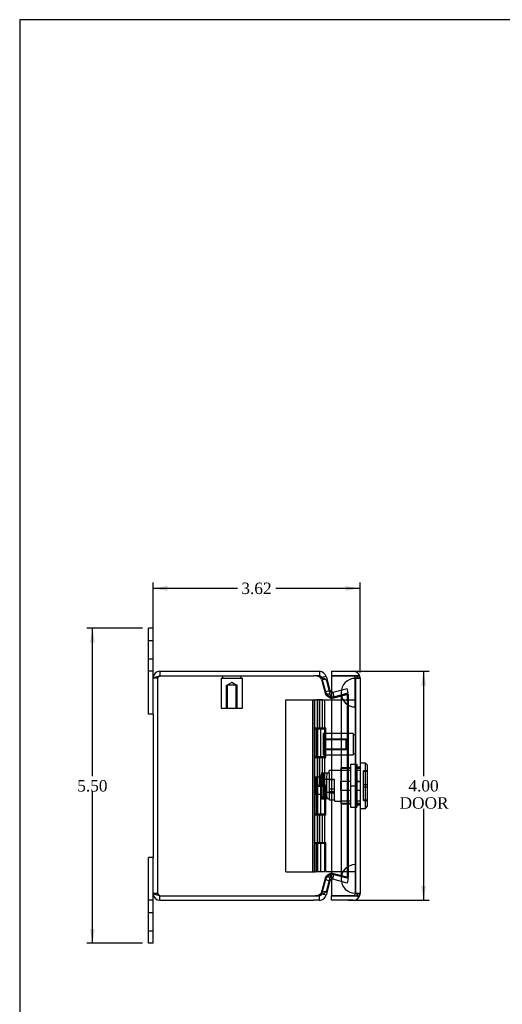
# Model space of a CAD drawing. Header units: inches. Extents: x 0.1 to 41.9, y -0.2 to 27.9.
# Tile 2 of 7: x 0.1 to 8.5, y 10.7 to 27.9. Entities that reach past the tile are written whole.
import ezdxf
from ezdxf.enums import TextEntityAlignment as Align
from ezdxf.lldxf.tags import DXFTag

# ---------------------------------------------------------------- set-up
doc = ezdxf.new("R2010")
doc.units = ezdxf.units.IN
doc.header["$MEASUREMENT"] = 0
for name, color, linetype in [('COM70220', 7, 'Continuous'), ('COM70717-3', 7, 'Continuous'), ('COM70718-1', 7, 'Continuous'), ('COM70719-1', 7, 'Continuous'), ('COM70720-1', 7, 'Continuous'), ('Default', 7, 'Continuous'), ('LOK10020', 7, 'Continuous'), ('STD26092', 7, 'Continuous')]:
    doc.layers.add(name, color=color, linetype=linetype)
doc.styles.add('SEACAD_Times_New_Roman', font='times.ttf')
tags = doc.linetypes.add('HIDDEN2', pattern=[0.1875, 0.125, -0.0625]).pattern_tags.tags
tags[6:7] = [DXFTag(74, 4), DXFTag(75, 0), DXFTag(340, '0'), DXFTag(46, 0.0), DXFTag(50, 0.0), DXFTag(44, 0.0), DXFTag(45, 0.0)]
tags[4:5] = [DXFTag(74, 4), DXFTag(75, 0), DXFTag(340, '0'), DXFTag(46, 0.0), DXFTag(50, 0.0), DXFTag(44, 0.0), DXFTag(45, 0.0)]
doc.dimstyles.new('HAMMOND_(STH_-_42x28)', dxfattribs={"dimtxt": 0.2, "dimasz": 0.25, "dimexe": 0.1, "dimexo": 0.1, "dimgap": 0.05, "dimtad": 0, "dimtih": 1, "dimtoh": 1, "dimzin": 0, "dimdsep": 46, "dimtxsty": 'SEACAD_Times_New_Roman', "dimblk1": '_SE_FILLED', "dimblk2": '_SE_FILLED', "dimsah": 1, "dimcen": 0.1, "dimadec": 0, "dimazin": 0, "dimtfac": 0.8, "dimtofl": 0, "dimtmove": 0, "dimatfit": 3, "dimfxl": 1, "dimtolj": 1, "dimtzin": 0, "dimarcsym": 0})

# ---------------------------------------------------------------- blocks, each defined once
blk = doc.blocks.new('SE2')
at = {"layer": 'COM70220', "color": 7, "linetype": 'HIDDEN2'}
for p, q in [((5.931, 16.179), (5.933, 16.428)), ((5.933, 16.428), (5.933, 15.929)), ((5.933, 16.428), (5.934, 16.428)), ((5.934, 16.428), (5.934, 15.929)), ((5.685, 16.179), (5.685, 15.929)), ((5.931, 16.179), (5.931, 15.929)), ((5.933, 15.93), (5.931, 16.179)), ((5.685, 15.929), (5.685, 13.177)), ((5.931, 15.929), (5.931, 13.177)), ((5.934, 15.93), (5.933, 15.93)), ((5.933, 15.929), (5.933, 13.177)), ((5.934, 15.929), (5.934, 13.177)), ((5.685, 13.177), (5.685, 12.927)), ((5.931, 13.177), (5.931, 12.927)), ((5.933, 13.176), (5.931, 12.927)), ((5.933, 13.177), (5.933, 12.678)), ((5.934, 13.176), (5.933, 13.176)), ((5.934, 13.177), (5.934, 12.678)), ((5.931, 12.927), (5.933, 12.678)), ((5.933, 12.678), (5.934, 12.678))]:
    blk.add_line(p, q, dxfattribs=at)
for centre in [(5.935, 16.179), (5.935, 12.927)]:
    blk.add_arc(centre, 0.25, 90, 270, dxfattribs=at)
at = {"layer": 'COM70717-3', "color": 7, "linetype": 'Continuous'}
for p, q in [((4.718, 16.053), (5.22, 16.053)), ((4.718, 13.053), (4.718, 16.053)), ((5.223, 16.053), (5.22, 16.053)), ((5.22, 16.053), (5.22, 13.053)), ((5.223, 16.053), (5.237, 16.053)), ((5.223, 16.048), (5.223, 16.053)), ((5.4, 16.048), (5.223, 16.048)), ((5.237, 16.053), (5.26, 16.053)), ((5.237, 16.048), (5.237, 16.053)), ((5.36, 16.053), (5.26, 16.053)), ((5.26, 16.053), (5.26, 16.048)), ((5.36, 16.048), (5.36, 16.053)), ((5.516, 16.048), (5.4, 16.048)), ((5.4, 13.058), (5.4, 16.048)), ((5.223, 15.558), (5.223, 15.548)), ((5.397, 15.558), (5.223, 15.558)), ((5.223, 15.548), (5.397, 15.548)), ((5.237, 15.558), (5.237, 15.548)), ((5.26, 15.558), (5.26, 15.548)), ((5.36, 15.548), (5.36, 15.558)), ((5.397, 15.548), (5.397, 15.558)), ((5.42, 15.558), (5.4, 15.558)), ((5.42, 15.048), (5.42, 15.558)), ((5.223, 15.058), (5.223, 15.048)), ((5.397, 15.058), (5.223, 15.058)), ((5.223, 15.048), (5.397, 15.048)), ((5.237, 15.058), (5.237, 15.048)), ((5.26, 15.058), (5.26, 15.048)), ((5.36, 15.048), (5.36, 15.058)), ((5.397, 15.048), (5.397, 15.058)), ((5.4, 15.048), (5.42, 15.048)), ((5.223, 14.558), (5.223, 14.548)), ((5.397, 14.558), (5.223, 14.558)), ((5.223, 14.548), (5.397, 14.548)), ((5.237, 14.558), (5.237, 14.548)), ((5.26, 14.558), (5.26, 14.548)), ((5.36, 14.548), (5.36, 14.558)), ((5.397, 14.548), (5.397, 14.558)), ((5.42, 14.558), (5.4, 14.558)), ((5.42, 14.048), (5.42, 14.558)), ((5.223, 14.058), (5.223, 14.048)), ((5.397, 14.058), (5.223, 14.058)), ((5.223, 14.048), (5.397, 14.048)), ((5.237, 14.058), (5.237, 14.048)), ((5.26, 14.058), (5.26, 14.048)), ((5.36, 14.048), (5.36, 14.058)), ((5.397, 14.048), (5.397, 14.058)), ((5.4, 14.048), (5.42, 14.048)), ((5.223, 13.558), (5.223, 13.548)), ((5.397, 13.558), (5.223, 13.558)), ((5.223, 13.548), (5.397, 13.548)), ((5.237, 13.558), (5.237, 13.548)), ((5.26, 13.558), (5.26, 13.548)), ((5.36, 13.548), (5.36, 13.558)), ((5.397, 13.548), (5.397, 13.558)), ((5.42, 13.558), (5.4, 13.558)), ((5.42, 13.058), (5.42, 13.558)), ((4.718, 13.053), (5.22, 13.053)), ((5.223, 13.053), (5.22, 13.053)), ((5.223, 13.058), (5.4, 13.058)), ((5.223, 13.053), (5.223, 13.058)), ((5.223, 13.053), (5.237, 13.053)), ((5.237, 13.058), (5.237, 13.053)), ((5.26, 13.053), (5.237, 13.053)), ((5.26, 13.058), (5.26, 13.053)), ((5.36, 13.053), (5.26, 13.053)), ((5.36, 13.053), (5.36, 13.058)), ((5.42, 13.058), (5.516, 13.058))]:
    blk.add_line(p, q, dxfattribs=at)
at = {"layer": 'COM70717-3', "color": 7, "linetype": 'HIDDEN2'}
for p, q in [((5.191, 13.053), (5.191, 16.053)), ((5.22, 13.053), (5.22, 16.053)), ((5.264, 16.048), (5.264, 15.558)), ((5.267, 16.048), (5.267, 16.053)), ((5.273, 16.053), (5.273, 15.548)), ((5.31, 16.048), (5.31, 15.558)), ((5.356, 16.048), (5.356, 15.558)), ((5.393, 16.048), (5.393, 15.558)), ((5.935, 16.048), (5.516, 16.048)), ((5.935, 13.058), (5.935, 16.048)), ((5.252, 15.058), (5.252, 15.548)), ((5.267, 15.558), (5.267, 15.548)), ((5.268, 15.058), (5.268, 15.548)), ((5.278, 15.058), (5.278, 15.548)), ((5.333, 15.058), (5.333, 15.548)), ((5.4, 15.558), (5.397, 15.558)), ((5.264, 15.048), (5.264, 14.558)), ((5.267, 15.058), (5.267, 15.048)), ((5.273, 15.058), (5.273, 14.548)), ((5.31, 15.048), (5.31, 14.558)), ((5.356, 15.048), (5.356, 14.558)), ((5.393, 15.048), (5.393, 14.558)), ((5.397, 15.048), (5.4, 15.048)), ((5.252, 14.058), (5.252, 14.548)), ((5.267, 14.558), (5.267, 14.548)), ((5.268, 14.058), (5.268, 14.548)), ((5.278, 14.058), (5.278, 14.548)), ((5.333, 14.058), (5.333, 14.548)), ((5.4, 14.558), (5.397, 14.558)), ((5.264, 14.048), (5.264, 13.558)), ((5.267, 14.058), (5.267, 14.048)), ((5.273, 14.058), (5.273, 13.548)), ((5.31, 14.048), (5.31, 13.558)), ((5.356, 14.048), (5.356, 13.558)), ((5.393, 14.048), (5.393, 13.558)), ((5.397, 14.048), (5.4, 14.048)), ((5.252, 13.058), (5.252, 13.548)), ((5.267, 13.558), (5.267, 13.548)), ((5.268, 13.058), (5.268, 13.548)), ((5.278, 13.058), (5.278, 13.548)), ((5.333, 13.058), (5.333, 13.548)), ((5.4, 13.558), (5.397, 13.558)), ((5.325, 13.053), (5.325, 13.058)), ((5.516, 13.058), (5.935, 13.058))]:
    blk.add_line(p, q, dxfattribs=at)
at = {"layer": 'COM70718-1', "color": 7, "linetype": 'Continuous'}
for p, q in [((2.52, 16.553), (2.52, 16.472)), ((2.52, 16.553), (5.204, 16.553)), ((5.204, 16.553), (5.306, 16.553)), ((5.306, 16.553), (5.306, 16.472)), ((2.52, 16.472), (5.204, 16.472)), ((2.52, 16.472), (5.204, 16.472)), ((5.306, 16.472), (5.204, 16.472)), ((5.423, 16.463), (5.349, 16.443)), ((5.423, 16.463), (5.427, 16.446)), ((5.427, 16.446), (5.489, 16.214)), ((5.427, 16.389), (5.489, 16.15)), ((5.489, 16.214), (5.474, 16.21)), ((5.516, 16.158), (5.506, 16.106)), ((2.399, 15.803), (2.399, 13.303)), ((5.489, 12.956), (5.427, 12.716)), ((5.489, 12.891), (5.474, 12.896)), ((5.516, 12.947), (5.506, 13)), ((5.489, 12.891), (5.427, 12.66)), ((2.52, 12.634), (5.204, 12.634)), ((2.52, 12.634), (5.204, 12.634)), ((2.52, 12.553), (2.52, 12.634)), ((2.52, 12.553), (5.204, 12.553)), ((5.204, 12.634), (5.306, 12.634)), ((5.306, 12.553), (5.204, 12.553)), ((5.306, 12.553), (5.306, 12.634)), ((5.423, 12.643), (5.349, 12.663)), ((5.427, 12.66), (5.423, 12.643))]:
    blk.add_line(p, q, dxfattribs=at)
at = {"layer": 'COM70718-1', "color": 7, "linetype": 'HIDDEN2'}
for p, q in [((2.48, 16.431), (2.399, 16.431)), ((2.48, 16.431), (2.48, 12.674)), ((5.349, 16.443), (5.345, 16.442)), ((5.349, 16.425), (5.345, 16.442)), ((5.423, 16.406), (5.345, 16.406)), ((5.349, 16.425), (5.411, 16.193)), ((5.349, 16.389), (5.411, 16.15)), ((5.474, 16.21), (5.411, 16.193)), ((5.521, 16.185), (5.516, 16.158)), ((5.539, 16.186), (5.789, 16.253)), ((5.539, 16.186), (5.56, 16.107)), ((5.56, 16.107), (5.81, 16.174)), ((5.81, 16.174), (5.789, 16.253)), ((5.489, 16.15), (5.411, 16.15)), ((5.521, 16.082), (5.506, 16.082)), ((5.539, 16.089), (5.789, 16.153)), ((5.539, 16.089), (5.56, 16.089)), ((5.56, 16.089), (5.81, 16.153)), ((5.81, 16.153), (5.789, 16.153)), ((5.789, 16.153), (5.789, 12.953)), ((5.81, 16.153), (5.81, 12.953)), ((5.411, 12.956), (5.349, 12.716)), ((5.411, 12.912), (5.349, 12.681)), ((5.489, 12.956), (5.411, 12.956)), ((5.474, 12.896), (5.411, 12.912)), ((5.521, 13.024), (5.506, 13.024)), ((5.521, 12.921), (5.516, 12.947)), ((5.789, 12.953), (5.539, 13.017)), ((5.539, 13.017), (5.56, 13.017)), ((5.539, 12.92), (5.56, 12.998)), ((5.789, 12.853), (5.539, 12.92)), ((5.81, 12.953), (5.56, 13.017)), ((5.81, 12.931), (5.56, 12.998)), ((5.81, 12.953), (5.789, 12.953)), ((5.81, 12.931), (5.789, 12.853)), ((2.48, 12.674), (2.399, 12.674)), ((5.423, 12.7), (5.345, 12.7)), ((5.345, 12.664), (5.349, 12.681)), ((5.349, 12.663), (5.345, 12.664))]:
    blk.add_line(p, q, dxfattribs=at)
at = {"layer": 'COM70718-1', "color": 7, "linetype": 'Continuous'}
for centre, radius, start, end in [((2.52, 16.431), 0.121, 90, 180), ((5.306, 16.431), 0.121, 15, 90), ((2.52, 16.431), 0.0405, 90, 113.7207), ((5.204, 16.191), 0.281, 68.7737, 90), ((5.306, 16.431), 0.0405, 15, 90), ((5.529, 16.225), 0.0405, 195, 251.2943), ((5.67, 16.192), 0.185, 193.175, 213.4757), ((5.67, 16.192), 0.185, 207.5814, 213.4757), ((5.529, 16.225), 0.122, 259.0905, 263.9095), ((5.67, 12.914), 0.185, 146.5243, 166.825), ((5.529, 12.881), 0.0405, 108.7057, 165), ((5.67, 12.914), 0.185, 146.5243, 152.4186), ((5.529, 12.881), 0.122, 96.0905, 100.9095), ((2.52, 12.674), 0.121, 180, 270), ((2.52, 12.674), 0.0405, 246.2793, 270), ((5.204, 12.915), 0.281, 270, 291.2263), ((5.306, 12.674), 0.0405, 270, 345), ((5.306, 12.674), 0.122, 270, 345)]:
    blk.add_arc(centre, radius, start, end, dxfattribs=at)
at = {"layer": 'COM70718-1', "color": 7, "linetype": 'HIDDEN2'}
for centre, radius, start, end in [((2.52, 16.431), 0.0405, 113.7207, 180), ((5.275, 16.388), 0.0719, 14.4445, 64.8732), ((5.529, 16.225), 0.122, 195, 259.0547), ((5.529, 16.225), 0.0405, 251.2943, 259.0547), ((5.529, 16.225), 0.0406, 259.1008, 284.9539), ((5.67, 16.192), 0.185, 193.175, 207.5814), ((4.144, 27.177), 11.179, 276.9971, 277.2787), ((4.144, 27.177), 11.179, 276.9971, 277.2787), ((5.67, 16.192), 0.185, 213.4757, 216.5073), ((5.67, 16.192), 0.185, 213.4757, 216.5073), ((5.529, 16.225), 0.122, 263.9095, 284.9643), ((5.009, 17.472), 1.482, 290.2151, 290.9658), ((5.009, 17.472), 1.482, 290.535, 290.9658), ((5.529, 12.881), 0.122, 100.9453, 165), ((5.67, 12.914), 0.185, 152.4186, 166.825), ((4.144, 1.929), 11.179, 82.7213, 83.0029), ((4.144, 1.928), 11.179, 82.7213, 83.0029), ((5.67, 12.914), 0.185, 143.4927, 146.5243), ((5.67, 12.914), 0.185, 143.4927, 146.5243), ((5.529, 12.881), 0.122, 75.0358, 96.0905), ((5.529, 12.881), 0.0405, 100.9453, 108.7057), ((5.009, 11.634), 1.482, 69.0342, 69.7849), ((5.529, 12.881), 0.0406, 75.0461, 100.8992), ((5.009, 11.634), 1.482, 69.0342, 69.465), ((2.52, 12.674), 0.0405, 180, 246.2793), ((5.276, 12.718), 0.0713, 294.885, 345.7974)]:
    blk.add_arc(centre, radius, start, end, dxfattribs=at)
for centre, major_axis, start_param, end_param in [((5.298, 16.191), (0, 0.281), -0.785398, -0.700959), ((5.298, 12.915), (0, -0.281), 0.700959, 0.785398)]:
    blk.add_ellipse(centre, major_axis=major_axis, ratio=0.258819, start_param=start_param, end_param=end_param, dxfattribs=at)
at = {"layer": 'COM70718-1', "color": 7, "linetype": 'Continuous'}
for centre, major_axis, start_param, end_param in [((5.376, 16.191), (0, 0.281), -0.785398, -0.700959), ((5.376, 12.915), (0, -0.281), 0.700959, 0.785398)]:
    blk.add_ellipse(centre, major_axis=major_axis, ratio=0.258819, start_param=start_param, end_param=end_param, dxfattribs=at)
for points in [[(2.399, 16.431), (2.399, 16.435), (2.402, 16.438), (2.414, 16.445), (2.423, 16.448), (2.446, 16.455), (2.459, 16.458), (2.488, 16.465), (2.504, 16.468), (2.52, 16.472)], [(5.306, 16.453), (5.32, 16.45), (5.334, 16.447), (5.36, 16.44), (5.372, 16.436), (5.393, 16.428), (5.402, 16.424), (5.415, 16.415), (5.42, 16.411), (5.423, 16.406)], [(2.52, 12.634), (2.504, 12.637), (2.488, 12.641), (2.459, 12.647), (2.446, 12.651), (2.423, 12.658), (2.414, 12.661), (2.402, 12.668), (2.399, 12.671), (2.399, 12.674)], [(5.423, 12.7), (5.42, 12.695), (5.415, 12.691), (5.402, 12.682), (5.393, 12.677), (5.372, 12.669), (5.36, 12.666), (5.334, 12.659), (5.32, 12.656), (5.306, 12.653)]]:
    blk.add_open_spline(points, degree=3, knots=[0, 0, 0, 0, 0.25, 0.25, 0.5, 0.5, 0.75, 0.75, 1, 1, 1, 1], dxfattribs=at)
at = {"layer": 'COM70718-1', "color": 7, "linetype": 'HIDDEN2'}
for points in [[(2.48, 16.431), (2.48, 16.435), (2.481, 16.438), (2.485, 16.445), (2.488, 16.448), (2.495, 16.455), (2.5, 16.458), (2.51, 16.465), (2.515, 16.468), (2.52, 16.472)], [(5.506, 16.082), (5.494, 16.087), (5.484, 16.093), (5.463, 16.104), (5.454, 16.11), (5.438, 16.121), (5.43, 16.127), (5.419, 16.138), (5.414, 16.144), (5.411, 16.15)], [(5.411, 16.15), (5.414, 16.144), (5.419, 16.138), (5.43, 16.127), (5.438, 16.121), (5.454, 16.11), (5.463, 16.104), (5.484, 16.093), (5.494, 16.087), (5.506, 16.082)], [(5.411, 12.956), (5.414, 12.962), (5.419, 12.967), (5.43, 12.979), (5.438, 12.984), (5.454, 12.996), (5.463, 13.001), (5.484, 13.013), (5.494, 13.018), (5.506, 13.024)], [(5.506, 13.024), (5.494, 13.018), (5.484, 13.013), (5.463, 13.001), (5.454, 12.996), (5.438, 12.984), (5.43, 12.979), (5.419, 12.967), (5.414, 12.962), (5.411, 12.956)], [(2.52, 12.634), (2.515, 12.637), (2.51, 12.641), (2.5, 12.647), (2.495, 12.651), (2.488, 12.658), (2.485, 12.661), (2.481, 12.668), (2.48, 12.671), (2.48, 12.674)]]:
    blk.add_open_spline(points, degree=3, knots=[0, 0, 0, 0, 0.25, 0.25, 0.5, 0.5, 0.75, 0.75, 1, 1, 1, 1], dxfattribs=at)
at = {"layer": 'COM70719-1', "color": 7, "linetype": 'Continuous'}
for p, q in [((5.516, 16.553), (5.516, 16.472)), ((5.516, 16.553), (5.894, 16.553)), ((5.516, 16.472), (5.516, 12.634)), ((5.516, 16.472), (5.894, 16.472)), ((5.894, 16.472), (5.516, 16.472)), ((5.894, 16.472), (5.894, 16.472)), ((5.962, 16.472), (5.894, 16.472)), ((5.894, 16.472), (5.998, 16.472)), ((5.962, 16.472), (5.998, 16.494)), ((6.016, 16.432), (6.016, 16.432)), ((6.016, 16.432), (6.016, 16.432)), ((6.016, 16.432), (6.016, 16.431)), ((6.016, 16.431), (6.016, 12.674)), ((5.516, 12.634), (5.894, 12.634)), ((5.516, 12.553), (5.516, 12.634)), ((5.894, 12.634), (5.516, 12.634)), ((5.894, 12.553), (5.516, 12.553)), ((5.894, 12.634), (5.894, 12.634)), ((5.894, 12.634), (5.998, 12.634)), ((5.894, 12.634), (5.962, 12.634)), ((5.962, 12.634), (5.998, 12.612)), ((6.016, 12.674), (6.016, 12.674)), ((6.016, 12.674), (6.016, 12.674)), ((6.016, 12.674), (6.016, 12.674))]:
    blk.add_line(p, q, dxfattribs=at)
at = {"layer": 'COM70719-1', "color": 7, "linetype": 'HIDDEN2'}
for p, q in [((5.894, 16.472), (5.894, 16.472)), ((5.935, 16.432), (6.016, 16.432)), ((5.935, 16.431), (5.935, 16.048)), ((6.016, 16.431), (5.935, 16.431)), ((5.935, 14.884), (6.016, 14.884)), ((5.935, 14.628), (6.016, 14.628)), ((5.935, 14.477), (6.016, 14.477)), ((5.935, 14.222), (6.016, 14.222)), ((5.935, 13.058), (5.935, 12.674)), ((5.894, 12.634), (5.894, 12.634)), ((5.935, 12.674), (6.016, 12.674)), ((6.016, 12.674), (5.935, 12.674))]:
    blk.add_line(p, q, dxfattribs=at)
at = {"layer": 'COM70719-1', "color": 7, "linetype": 'Continuous'}
for centre, radius, start, end in [((5.894, 16.431), 0.121, 30.9105, 90), ((5.894, 16.431), 0.0405, 86.4266, 90), ((5.894, 16.431), 0.122, 0.3098, 30.8346), ((5.951, 16.428), 0.0644, 3.4601, 43.0895), ((5.894, 16.431), 0.121, 0, 0.0896), ((5.894, 12.674), 0.0405, 270, 273.5734), ((5.894, 12.674), 0.122, 270, 329.0895), ((5.951, 12.678), 0.0644, 316.9105, 356.5399), ((5.894, 12.675), 0.122, 329.1654, 359.6902), ((5.894, 12.674), 0.122, 359.9104, 0)]:
    blk.add_arc(centre, radius, start, end, dxfattribs=at)
at = {"layer": 'COM70719-1', "color": 7, "linetype": 'HIDDEN2'}
for centre, start, end in [((5.894, 16.431), 0.2689, 90), ((5.894, 16.431), 0.2689, 86.4266), ((5.894, 16.431), 0, 0.2689), ((5.894, 12.675), 270, 359.7311), ((5.894, 12.674), 273.5734, 359.7311), ((5.894, 12.674), 359.7311, 0)]:
    blk.add_arc(centre, 0.0405, start, end, dxfattribs=at)
for points, knots in [([(6.016, 16.432), (6.007, 16.432), (5.999, 16.432), (5.991, 16.432), (5.989, 16.432), (5.986, 16.432), (5.984, 16.433), (5.982, 16.433), (5.981, 16.433), (5.979, 16.433), (5.978, 16.433), (5.976, 16.433), (5.975, 16.434), (5.975, 16.434), (5.974, 16.435), (5.973, 16.435), (5.973, 16.435), (5.972, 16.436), (5.972, 16.436), (5.971, 16.438), (5.97, 16.44), (5.97, 16.443), (5.969, 16.447), (5.968, 16.451), (5.967, 16.455), (5.966, 16.461), (5.964, 16.466), (5.962, 16.472)], [0, 0, 0, 0, 0.254917, 0.254917, 0.254917, 0.326558, 0.326558, 0.326558, 0.377931, 0.377931, 0.377931, 0.417865, 0.417865, 0.417865, 0.442845, 0.442845, 0.442845, 0.467751, 0.467751, 0.467751, 0.5615, 0.5615, 0.5615, 0.74457, 0.74457, 0.74457, 1, 1, 1, 1]), ([(5.962, 16.472), (5.964, 16.467), (5.965, 16.463), (5.966, 16.458), (5.968, 16.452), (5.969, 16.445), (5.971, 16.438), (5.971, 16.437), (5.972, 16.437), (5.972, 16.436), (5.973, 16.435), (5.973, 16.435), (5.974, 16.434), (5.974, 16.434), (5.975, 16.434), (5.976, 16.434), (5.978, 16.433), (5.98, 16.433), (5.982, 16.433), (5.991, 16.432), (6, 16.432), (6.009, 16.432), (6.011, 16.432), (6.013, 16.432), (6.016, 16.432)], [0, 0, 0, 0, 0.203691, 0.203691, 0.203691, 0.499758, 0.499758, 0.499758, 0.53528, 0.53528, 0.53528, 0.560123, 0.560123, 0.560123, 0.584987, 0.584987, 0.584987, 0.647043, 0.647043, 0.647043, 0.926666, 0.926666, 0.926666, 1, 1, 1, 1]), ([(6.016, 12.674), (6.007, 12.674), (5.999, 12.674), (5.991, 12.674), (5.989, 12.674), (5.986, 12.674), (5.984, 12.673), (5.982, 12.673), (5.981, 12.673), (5.979, 12.673), (5.978, 12.673), (5.976, 12.673), (5.975, 12.672), (5.975, 12.672), (5.974, 12.671), (5.973, 12.671), (5.973, 12.671), (5.972, 12.67), (5.972, 12.67), (5.971, 12.668), (5.97, 12.665), (5.97, 12.663), (5.969, 12.659), (5.968, 12.655), (5.967, 12.651), (5.966, 12.645), (5.964, 12.64), (5.962, 12.634)], [0, 0, 0, 0, 0.254917, 0.254917, 0.254917, 0.326558, 0.326558, 0.326558, 0.377931, 0.377931, 0.377931, 0.417865, 0.417865, 0.417865, 0.442845, 0.442845, 0.442845, 0.467751, 0.467751, 0.467751, 0.5615, 0.5615, 0.5615, 0.74457, 0.74457, 0.74457, 1, 1, 1, 1]), ([(5.962, 12.634), (5.964, 12.638), (5.965, 12.643), (5.966, 12.647), (5.968, 12.654), (5.969, 12.661), (5.971, 12.668), (5.971, 12.668), (5.972, 12.669), (5.972, 12.67), (5.973, 12.67), (5.973, 12.671), (5.974, 12.671), (5.974, 12.672), (5.975, 12.672), (5.976, 12.672), (5.978, 12.673), (5.98, 12.673), (5.982, 12.673), (5.991, 12.674), (6, 12.674), (6.009, 12.674), (6.011, 12.674), (6.013, 12.674), (6.016, 12.674)], [0, 0, 0, 0, 0.203691, 0.203691, 0.203691, 0.499758, 0.499758, 0.499758, 0.53528, 0.53528, 0.53528, 0.560123, 0.560123, 0.560123, 0.584987, 0.584987, 0.584987, 0.647043, 0.647043, 0.647043, 0.926666, 0.926666, 0.926666, 1, 1, 1, 1])]:
    blk.add_open_spline(points, degree=3, knots=knots, dxfattribs=at)
at = {"layer": 'COM70720-1', "color": 7, "linetype": 'Continuous'}
for p, q in [((2.318, 17.08), (2.318, 17.303)), ((2.399, 17.303), (2.318, 17.303)), ((2.399, 17.08), (2.399, 17.303)), ((2.318, 16.553), (2.318, 17.08)), ((2.399, 16.553), (2.399, 17.08)), ((2.318, 15.803), (2.318, 16.553)), ((2.399, 16.553), (2.318, 16.553)), ((2.399, 15.803), (2.399, 16.553)), ((2.399, 15.803), (2.318, 15.803)), ((2.318, 12.553), (2.318, 13.303)), ((2.399, 13.303), (2.318, 13.303)), ((2.399, 12.553), (2.399, 13.303)), ((2.318, 12.026), (2.318, 12.553)), ((2.399, 12.553), (2.318, 12.553)), ((2.399, 12.026), (2.399, 12.553)), ((2.318, 11.803), (2.318, 12.026)), ((2.399, 11.803), (2.399, 12.026)), ((2.399, 11.803), (2.318, 11.803))]:
    blk.add_line(p, q, dxfattribs=at)
at = {"layer": 'COM70720-1', "color": 7, "linetype": 'HIDDEN2'}
for p, q in [((2.399, 17.084), (2.318, 17.084)), ((2.318, 16.772), (2.399, 16.772)), ((2.399, 12.334), (2.318, 12.334)), ((2.318, 12.022), (2.399, 12.022))]:
    blk.add_line(p, q, dxfattribs=at)
at = {"layer": 'LOK10020', "color": 7, "linetype": 'HIDDEN2'}
for p, q in [((5.476, 14.78), (5.476, 14.82)), ((5.682, 14.82), (5.476, 14.82)), ((5.682, 14.868), (5.682, 14.857)), ((5.847, 14.868), (5.682, 14.868)), ((5.682, 14.857), (5.682, 14.634)), ((5.847, 14.857), (5.682, 14.857)), ((5.847, 14.82), (5.682, 14.82)), ((5.847, 14.928), (5.959, 14.928)), ((5.847, 14.928), (5.847, 14.553)), ((5.959, 14.928), (5.959, 14.553)), ((6.016, 14.868), (5.959, 14.868)), ((6.016, 14.857), (5.959, 14.857)), ((6.016, 14.82), (5.959, 14.82)), ((6.078, 14.295), (6.078, 14.811)), ((6.138, 14.811), (6.078, 14.811)), ((6.138, 14.801), (6.078, 14.801)), ((5.334, 14.705), (5.233, 14.705)), ((5.233, 14.705), (5.233, 14.553)), ((5.253, 14.573), (5.253, 14.705)), ((5.368, 14.77), (5.333, 14.728)), ((5.333, 14.705), (5.333, 14.728)), ((5.333, 14.703), (5.334, 14.705)), ((5.334, 14.705), (5.333, 14.705)), ((5.333, 14.703), (5.333, 14.555)), ((5.338, 14.72), (5.338, 14.386)), ((5.346, 14.78), (5.383, 14.78)), ((5.368, 14.77), (5.368, 14.335)), ((5.383, 14.77), (5.368, 14.77)), ((5.383, 14.78), (5.476, 14.78)), ((5.383, 14.665), (5.383, 14.78)), ((5.383, 14.665), (5.383, 14.441)), ((5.476, 14.665), (5.383, 14.665)), ((5.432, 14.72), (5.432, 14.386)), ((5.476, 14.78), (5.476, 14.665)), ((5.476, 14.665), (5.476, 14.553)), ((5.57, 14.664), (5.476, 14.664)), ((5.57, 14.658), (5.476, 14.658)), ((5.57, 14.496), (5.57, 14.664)), ((5.682, 14.634), (5.847, 14.634)), ((5.682, 14.472), (5.682, 14.634)), ((5.959, 14.634), (6.016, 14.634)), ((5.253, 14.573), (5.233, 14.573)), ((5.334, 14.553), (5.233, 14.553)), ((5.233, 14.553), (5.233, 14.4)), ((5.253, 14.533), (5.233, 14.533)), ((5.253, 14.533), (5.253, 14.573)), ((5.253, 14.4), (5.253, 14.533)), ((5.334, 14.553), (5.333, 14.555)), ((5.333, 14.551), (5.334, 14.553)), ((5.333, 14.551), (5.333, 14.402)), ((5.476, 14.553), (5.476, 14.441)), ((5.57, 14.496), (5.476, 14.496)), ((5.57, 14.448), (5.476, 14.448)), ((5.57, 14.31), (5.57, 14.496)), ((5.682, 14.472), (5.682, 14.249)), ((5.847, 14.472), (5.682, 14.472)), ((5.847, 14.553), (5.959, 14.553)), ((5.847, 14.553), (5.847, 14.178)), ((5.959, 14.553), (5.959, 14.178)), ((6.016, 14.472), (5.959, 14.472)), ((6.078, 14.573), (6.138, 14.573)), ((6.078, 14.533), (6.138, 14.533)), ((5.334, 14.4), (5.233, 14.4)), ((5.333, 14.378), (5.333, 14.4)), ((5.333, 14.378), (5.368, 14.335)), ((5.346, 14.326), (5.383, 14.326)), ((5.368, 14.335), (5.383, 14.335)), ((5.383, 14.441), (5.476, 14.441)), ((5.383, 14.326), (5.383, 14.441)), ((5.476, 14.326), (5.383, 14.326)), ((5.476, 14.441), (5.476, 14.326)), ((5.476, 14.428), (5.57, 14.428)), ((5.476, 14.326), (5.476, 14.31)), ((5.476, 14.31), (5.57, 14.31)), ((5.57, 14.31), (5.57, 14.285)), ((5.57, 14.285), (5.682, 14.285)), ((5.847, 14.286), (5.682, 14.286)), ((6.016, 14.286), (5.959, 14.286)), ((6.078, 14.305), (6.138, 14.305)), ((6.078, 14.295), (6.138, 14.295)), ((5.682, 14.249), (5.847, 14.249)), ((5.682, 14.249), (5.682, 14.238)), ((5.682, 14.238), (5.847, 14.238)), ((5.847, 14.178), (5.959, 14.178)), ((5.959, 14.249), (6.016, 14.249)), ((5.959, 14.238), (6.016, 14.238))]:
    blk.add_line(p, q, dxfattribs=at)
at = {"layer": 'LOK10020', "color": 7, "linetype": 'Continuous'}
for p, q in [((6.108, 14.947), (6.016, 14.947)), ((6.108, 14.159), (6.108, 14.947)), ((6.138, 14.917), (6.108, 14.947)), ((6.138, 14.917), (6.138, 14.189)), ((6.016, 14.159), (6.108, 14.159)), ((6.108, 14.159), (6.138, 14.189))]:
    blk.add_line(p, q, dxfattribs=at)
at = {"layer": 'LOK10020', "color": 7, "linetype": 'HIDDEN2'}
for centre, major_axis, start_param, end_param in [((5.346, 14.72), (0, 0.06), 0, 1.570796), ((5.44, 14.72), (0, -0.06), 3.141593, 4.712389), ((5.346, 14.386), (0, 0.06), 1.570796, 3.141593), ((5.44, 14.386), (0, -0.06), 4.712389, 6.283185)]:
    blk.add_ellipse(centre, major_axis=major_axis, ratio=0.13189, start_param=start_param, end_param=end_param, dxfattribs=at)
at = {"layer": 'STD26092', "color": 7, "linetype": 'HIDDEN2'}
for p, q in [((3.587, 16.432), (3.962, 16.432)), ((3.587, 16.432), (3.587, 15.91)), ((3.61, 16.472), (3.61, 16.432)), ((3.775, 16.358), (3.695, 16.31)), ((3.854, 16.31), (3.775, 16.358)), ((3.94, 16.432), (3.94, 16.472)), ((3.962, 15.91), (3.962, 16.432)), ((3.68, 16.31), (3.695, 16.31)), ((3.68, 15.91), (3.68, 16.31)), ((3.854, 16.31), (3.695, 16.31)), ((3.695, 16.31), (3.695, 15.91)), ((3.854, 15.91), (3.854, 16.31)), ((3.87, 16.31), (3.854, 16.31)), ((3.87, 15.91), (3.87, 16.31)), ((3.587, 15.91), (3.962, 15.91)), ((5.373, 15.466), (5.373, 15.091)), ((5.895, 15.466), (5.373, 15.466)), ((5.373, 15.374), (5.773, 15.374)), ((5.773, 15.358), (5.373, 15.358)), ((5.773, 15.374), (5.773, 15.358)), ((5.773, 15.199), (5.773, 15.358)), ((5.821, 15.279), (5.773, 15.358)), ((5.895, 15.466), (5.895, 15.091)), ((5.935, 15.444), (5.895, 15.444)), ((5.373, 15.199), (5.773, 15.199)), ((5.373, 15.184), (5.773, 15.184)), ((5.773, 15.199), (5.821, 15.279)), ((5.773, 15.184), (5.773, 15.199)), ((5.373, 15.091), (5.895, 15.091)), ((5.895, 15.114), (5.935, 15.114))]:
    blk.add_line(p, q, dxfattribs=at)
at = {"layer": 'STD26092', "color": 7, "linetype": 'Continuous'}
for p, q in [((3.61, 16.472), (3.61, 16.472)), ((3.94, 16.472), (3.94, 16.472))]:
    blk.add_line(p, q, dxfattribs=at)
blk = doc.blocks.new('DMBLK4192')
at = {"layer": 'Default', "linetype": 'Continuous'}
for points in [[(1.299, 17.053), (1.382, 17.053), (1.341, 17.303)], [(1.299, 12.053), (1.341, 11.803), (1.382, 12.053)]]:
    blk.add_hatch(color=7, dxfattribs=at).paths.add_polyline_path(points)
at = {"layer": 'Default', "color": 7, "linetype": 'Continuous'}
for p, q in [((2.218, 17.303), (1.241, 17.303)), ((1.341, 14.723), (1.341, 17.303)), ((1.341, 11.803), (1.341, 14.453)), ((2.218, 11.803), (1.241, 11.803))]:
    blk.add_line(p, q, dxfattribs=at)
at = {"layer": 'Default', "color": 7, "linetype": 'Continuous', "style": 'SEACAD_Times_New_Roman'}
blk.add_text('5.50', height=0.2, dxfattribs=at).set_placement((1.075, 14.653), align=Align.TOP_LEFT)
blk = doc.blocks.new('_SE_FILLED')
at = {"color": 0}
blk.add_line((0, 0), (-1, 0), dxfattribs=at)
blk.add_solid([(0, 0), (-1, -0.1665), (-1, 0.1665), (0, 0)], dxfattribs=at)
blk = doc.blocks.new('DMBLK4193')
at = {"layer": 'Default', "linetype": 'Continuous'}
for points in [[(7.167, 16.303), (7.125, 16.553), (7.084, 16.303)], [(7.167, 12.803), (7.084, 12.803), (7.125, 12.553)]]:
    blk.add_hatch(color=7, dxfattribs=at).paths.add_polyline_path(points)
at = {"layer": 'Default', "color": 7, "linetype": 'Continuous'}
for p, q in [((5.805, 16.553), (7.225, 16.553)), ((7.125, 16.553), (7.125, 14.723)), ((7.125, 14.153), (7.125, 12.553)), ((5.805, 12.553), (7.225, 12.553))]:
    blk.add_line(p, q, dxfattribs=at)
at = {"layer": 'Default', "color": 7, "linetype": 'Continuous', "style": 'SEACAD_Times_New_Roman'}
for s, p in [('4.00', (6.86, 14.653)), ('DOOR', (6.706, 14.353))]:
    blk.add_text(s, height=0.2, dxfattribs=at).set_placement(p, align=Align.TOP_LEFT)
blk = doc.blocks.new('DMBLK4198')
at = {"layer": 'Default', "linetype": 'Continuous'}
for points in [[(2.649, 18.042), (2.399, 18.001), (2.649, 17.959)], [(5.766, 18.042), (5.766, 17.959), (6.016, 18.001)]]:
    blk.add_hatch(color=7, dxfattribs=at).paths.add_polyline_path(points)
at = {"layer": 'Default', "color": 7, "linetype": 'Continuous'}
for p, q in [((2.399, 16.531), (2.399, 18.101)), ((6.016, 16.531), (6.016, 18.101)), ((2.399, 18.001), (3.872, 18.001)), ((4.543, 18.001), (6.016, 18.001))]:
    blk.add_line(p, q, dxfattribs=at)
at = {"layer": 'Default', "color": 7, "linetype": 'Continuous', "style": 'SEACAD_Times_New_Roman'}
blk.add_text('3.62', height=0.2, dxfattribs=at).set_placement((3.942, 18.101), align=Align.TOP_LEFT)
blk = doc.blocks.new('BORDER')
at = {"layer": 'Default', "color": 7, "linetype": 'Continuous'}
for p, q in [((0, 27.86), (-41.86, 27.86)), ((-41.86, 27.86), (-41.86, 0))]:
    blk.add_line(p, q, dxfattribs=at)

msp = doc.modelspace()

# ---------------------------------------------------------------- block references
at = {"layer": 'Default', "color": 7}
msp.add_blockref('BORDER', (41.93, 0.07), dxfattribs=at)
at = {"layer": 'Default'}
msp.add_blockref('SE2', (0, 0), dxfattribs=at)

# ---------------------------------------------------------------- dimensions: what is measured, and where the dimension line sits
at = {"layer": 'Default', "color": 7, "linetype": 'Continuous'}
for base, p1, p2, angle, text, picture, middle in [((2.399, 18.001), (2.399, 16.431), (6.016, 16.431), 0, '\\A1;<>', 'DMBLK4198', (4.207, 18.001)), ((1.341, 11.803), (2.318, 11.803), (2.318, 17.303), 90, '\\A1;<>', 'DMBLK4192', (1.341, 14.553)), ((7.125, 16.553), (5.705, 16.553), (5.705, 12.553), 270, '\\A1;<>\\PDOOR', 'DMBLK4193', (7.125, 14.553))]:
    dim = msp.add_linear_dim(base=base, p1=p1, p2=p2, angle=angle, text=text, dimstyle='HAMMOND_(STH_-_42x28)', dxfattribs=at)
    dim.commit()
    dim.dimension.update_dxf_attribs({"geometry": picture, "text_midpoint": middle, "dimtype": 161})

doc.saveas('drawing.dxf')
